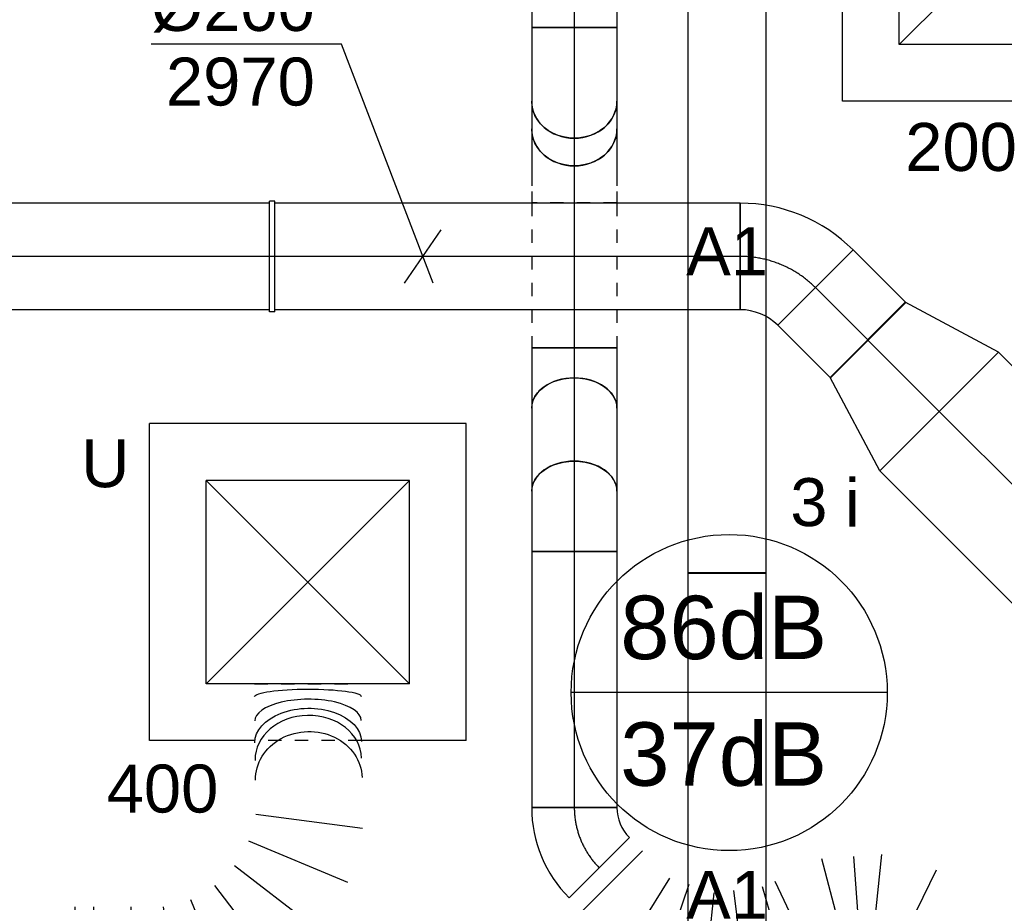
# Model space of a CAD drawing. Extents: x -238422 to 258194, y -34825 to 126331.
# Tile 203 of 239: x 35607 to 37456, y 23054 to 24711. Entities that reach past the tile are written whole.
import ezdxf
from ezdxf.enums import TextEntityAlignment as Align

# ---------------------------------------------------------------- set-up
doc = ezdxf.new("R2010")
doc.units = 0
doc.header["$LTSCALE"] = 50
doc.linetypes.add('CENTER2', pattern=[28.575, 19.05, -3.175, 3.175, -3.175])
doc.linetypes.add('STREEPJES', pattern=[0.1, 0.05, -0.05])
doc.layers.get('0').update_dxf_attribs({"linetype": 'CONTINUOUS'})
for name, color, linetype in [('brandmelddecibels', 3, 'CONTINUOUS'), ('EL6311--', 3, 'CONTINUOUS'), ('WL570---_RETOUR', 112, 'CONTINUOUS'), ('WL570---_RETOUR_RST', 2, 'CONTINUOUS'), ('WL570---_RETOUR_RST_HL', 1, 'CONTINUOUS'), ('WL570---_TOEVOER', 3, 'CONTINUOUS'), ('WL570---_TOEVOER_HL', 8, 'CONTINUOUS'), ('WL570---_TOEVOER_RST', 2, 'CONTINUOUS'), ('WL570---_TOEVOER_RST_HL', 1, 'CONTINUOUS'), ('WM570---_RETOUR_PR', 1, 'CONTINUOUS'), ('WM570---_RETOUR_RST_PR', 1, 'CONTINUOUS'), ('WM570---_TOEVOER', 1, 'CONTINUOUS'), ('WM570---_TOEVOER_PR', 1, 'CONTINUOUS'), ('WM570---_TOEVOER_RST_PR', 1, 'CONTINUOUS')]:
    doc.layers.add(name, color=color, linetype=linetype)
doc.styles.add('BURO-018', font='ARIAL.TTF', dxfattribs={"height": 90})

# ---------------------------------------------------------------- blocks, each defined once
blk = doc.blocks.new('E001611207146')
at = {"color": 0}
for p, q in [((-12.07, -1.46), (-12.07, 1.46)), ((-12.07, 1.46), (12.07, 1.46)), ((12.07, 1.46), (12.07, -1.46)), ((12.07, -1.46), (-12.07, -1.46))]:
    blk.add_line(p, q, dxfattribs=at)
at = {"color": 0, "linetype": 'Continuous', "style": 'BURO-018'}
for tag, p in [('E_GKAST', (0, 8)), ('E_GROEP', (0, 5)), ('E_SGROEP', (4.5, 5)), ('E_ARMCODE', (0, 0)), ('E_SLET', (4.5, -3))]:
    blk.add_attdef(tag, text='', height=1.8, dxfattribs=at).set_placement(p, align=Align.MIDDLE)
blk = doc.blocks.new('*U198')
at = {"color": 0, "ltscale": 10}
for p, q in [((-9.7, 103.4, -2970), (103.4, -9.7, -2970)), ((-66.3, -80, -2970), (-66.3, 80, -2970))]:
    blk.add_line(p, q, dxfattribs=at)
for radius in [80.1, 240.1]:
    blk.add_arc((-66.3, 160.1, -2970), radius, 270, 315, dxfattribs=at)
at = {"layer": 'WL570---_TOEVOER_HL', "linetype": 'CENTER2'}
blk.add_arc((-66.3, 160.1, -2970), 160.1, 270, 315, dxfattribs=at)
at = {"layer": 'WM570---_TOEVOER_PR', "color": 1, "style": 'BURO-018'}
blk.add_attdef('POSNR', text='', height=90, dxfattribs=at).set_placement((0, 0), align=Align.MIDDLE)
blk = doc.blocks.new('*U200')
at = {"color": 0, "ltscale": 10}
for p, q in [((0, 80, -2970), (480.2, 80, -2970)), ((0, -80, -2970), (0, 80, -2970)), ((480.2, 80, -2970), (480.2, -80, -2970)), ((0, -80, -2970), (480.2, -80, -2970))]:
    blk.add_line(p, q, dxfattribs=at)
at = {"layer": 'WL570---_TOEVOER_HL', "linetype": 'CENTER2'}
blk.add_line((0, 0, -2970), (480.2, 0, -2970), dxfattribs=at)
at = {"layer": 'WM570---_TOEVOER_PR', "color": 1, "style": 'BURO-018'}
blk.add_attdef('POSNR', text='', height=90, dxfattribs=at).set_placement((0, 0), align=Align.MIDDLE)
blk = doc.blocks.new('*U201')
at = {"color": 0, "ltscale": 10}
for p, q in [((-46.9, 80, -2970), (-32, 80, -2970)), ((-32, 80, -2970), (4.5, 80, -2970)), ((4.5, 80, -2970), (45.2, 80, -2970)), ((45.2, 80, -2970), (66.3, 80, -2970)), ((66.3, 80, -2970), (66.3, -80, -2970)), ((-46.9, -80, -2970), (-32, -80, -2970)), ((-32, -80, -2970), (4.5, -80, -2970)), ((4.5, -80, -2970), (45.2, -80, -2970)), ((45.2, -80, -2970), (66.3, -80, -2970))]:
    blk.add_line(p, q, dxfattribs=at)
at = {"color": 0, "ltscale": 10, "extrusion": (-4.07333e-32, 2.46519e-32, -1)}
blk.add_ellipse((-46.9, 0, -2970), major_axis=(0, -80), ratio=0.707107, start_param=0, end_param=3.141593, dxfattribs=at)
at = {"layer": 'WL570---_TOEVOER_HL', "linetype": 'CENTER2'}
blk.add_line((-46.9, 0, -2970), (66.3, 0, -2970), dxfattribs=at)
at = {"layer": 'WM570---_TOEVOER_PR', "color": 1, "style": 'BURO-018'}
blk.add_attdef('POSNR', text='', height=90, dxfattribs=at).set_placement((0, 0), align=Align.MIDDLE)
blk = doc.blocks.new('*U202')
at = {"color": 0, "ltscale": 10}
for p, q in [((0, 80, -2766.9), (156.2, 80, -2766.9)), ((0, -80, -2766.9), (156.2, -80, -2766.9))]:
    blk.add_line(p, q, dxfattribs=at)
at = {"color": 0, "ltscale": 10, "extrusion": (0, 0, -1)}
blk.add_ellipse((0, 0, -2766.9), major_axis=(0, -80), ratio=0.707107, start_param=0, end_param=3.141593, dxfattribs=at)
at = {"color": 0, "ltscale": 10}
blk.add_ellipse((156.2, 0, -2766.9), major_axis=(0, -80), ratio=0.707107, start_param=3.141593, end_param=6.283185, dxfattribs=at)
at = {"layer": 'WL570---_TOEVOER_HL', "linetype": 'CENTER2'}
blk.add_line((0, 0, -2766.9), (156.2, 0, -2766.9), dxfattribs=at)
at = {"layer": 'WM570---_TOEVOER_PR', "color": 1, "style": 'BURO-018'}
blk.add_attdef('POSNR', text='', height=90, dxfattribs=at).set_placement((0, 0), align=Align.MIDDLE)
blk = doc.blocks.new('*U203')
at = {"color": 0, "ltscale": 10}
for p, q in [((-66.3, 80, -2720), (-45.2, 80, -2720)), ((-66.3, -80, -2720), (-66.3, 80, -2720)), ((-45.2, 80, -2720), (-4.5, 80, -2720)), ((-4.5, 80, -2720), (32, 80, -2720)), ((32, 80, -2720), (46.9, 80, -2720)), ((-66.3, -80, -2720), (-45.2, -80, -2720)), ((-45.2, -80, -2720), (-4.5, -80, -2720)), ((-4.5, -80, -2720), (32, -80, -2720)), ((32, -80, -2720), (46.9, -80, -2720))]:
    blk.add_line(p, q, dxfattribs=at)
blk.add_ellipse((46.9, 0, -2720), major_axis=(0, -80), ratio=0.707107, start_param=3.141593, end_param=6.283185, dxfattribs=at)
at = {"layer": 'WL570---_TOEVOER_HL', "linetype": 'CENTER2'}
blk.add_line((-66.3, 0, -2720), (46.9, 0, -2720), dxfattribs=at)
at = {"layer": 'WM570---_TOEVOER_PR', "color": 1, "style": 'BURO-018'}
blk.add_attdef('POSNR', text='', height=90, dxfattribs=at).set_placement((0, 0), align=Align.MIDDLE)
blk = doc.blocks.new('*U204')
at = {"color": 0, "ltscale": 10}
for p, q in [((297.5, 297.5, -2757.5), (-297.5, 297.5, -2757.5)), ((-297.5, -297.5, -2757.5), (-297.5, 297.5, -2757.5)), ((297.5, -297.5, -2757.5), (297.5, 297.5, -2757.5)), ((191, 191, -2757.5), (-191, 191, -2757.5)), ((-191, -191, -2757.5), (-191, 191, -2757.5)), ((191, -191, -2757.5), (-191, 191, -2757.5)), ((-191, -191, -2757.5), (191, 191, -2757.5)), ((191, -191, -2757.5), (191, 191, -2757.5)), ((191, -191, -2757.5), (-191, -191, -2757.5)), ((-99.6, -297.5, -2757.5), (-297.5, -297.5, -2757.5)), ((297.5, -297.5, -2757.5), (100.4, -297.5, -2757.5))]:
    blk.add_line(p, q, dxfattribs=at)
at = {"color": 8, "linetype": 'STREEPJES', "ltscale": 10}
blk.add_line((100.4, -297.5, -2757.5), (-99.6, -297.5, -2757.5), dxfattribs=at)
at = {"layer": 'WL570---_RETOUR_RST_HL', "linetype": 'CENTER2'}
blk.add_circle((0, 0, -2757.5), 0.075, dxfattribs=at)
at = {"layer": 'WL570---_RETOUR_RST', "color": 1, "style": 'BURO-018'}
for tag in ['MC', 'Q']:
    blk.add_attdef(tag, text='', height=90, dxfattribs=at).set_placement((0, 0), align=Align.MIDDLE)
at = {"layer": 'WM570---_RETOUR_RST_PR', "color": 1, "style": 'BURO-018'}
blk.add_attdef('POSNR', text='', height=90, dxfattribs=at).set_placement((0, 0), align=Align.MIDDLE)
blk = doc.blocks.new('*U205')
at = {"color": 8, "linetype": 'STREEPJES', "ltscale": 10}
for p, q in [((0, 80, -2720), (258.1, 80, -2720)), ((0, -80, -2720), (0, 80, -2720)), ((0, -80, -2720), (258.1, -80, -2720))]:
    blk.add_line(p, q, dxfattribs=at)
at = {"color": 0, "ltscale": 10}
for p, q in [((258.1, 80, -2720), (272, 80, -2720)), ((272, 80, -2720), (272, -80, -2720)), ((258.1, -80, -2720), (272, -80, -2720))]:
    blk.add_line(p, q, dxfattribs=at)
at = {"layer": 'WL570---_TOEVOER_HL', "linetype": 'CENTER2'}
blk.add_line((0, 0, -2720), (272, 0, -2720), dxfattribs=at)
at = {"layer": 'WM570---_TOEVOER_PR', "color": 1, "style": 'BURO-018'}
blk.add_attdef('POSNR', text='', height=90, dxfattribs=at).set_placement((0, 0), align=Align.MIDDLE)
blk = doc.blocks.new('*U206')
at = {"color": 0, "ltscale": 10}
for p, q in [((-46.2, 80, -2720), (-35.7, 80, -2720)), ((-35.7, 80, -2720), (-5.9, 80, -2720)), ((-5.9, 80, -2720), (30.6, 80, -2720)), ((30.6, 80, -2720), (35.5, 80, -2720)), ((-46.2, -80, -2720), (-35.7, -80, -2720)), ((-35.7, -80, -2720), (-5.9, -80, -2720)), ((-5.9, -80, -2720), (30.6, -80, -2720)), ((30.6, -80, -2720), (35.5, -80, -2720))]:
    blk.add_line(p, q, dxfattribs=at)
at = {"color": 8, "linetype": 'STREEPJES', "ltscale": 10}
for p, q in [((35.5, 80, -2720), (71.3, 80, -2720)), ((71.3, 80, -2720), (92.4, 80, -2720)), ((92.4, 80, -2720), (92.4, -80, -2720)), ((35.5, -80, -2720), (71.3, -80, -2720)), ((71.3, -80, -2720), (92.4, -80, -2720))]:
    blk.add_line(p, q, dxfattribs=at)
at = {"color": 0, "ltscale": 10}
blk.add_ellipse((-46.2, 0, -2720), major_axis=(0, 80), ratio=0.866025, start_param=3.141593, end_param=6.283185, dxfattribs=at)
at = {"layer": 'WL570---_TOEVOER_HL', "linetype": 'CENTER2'}
blk.add_line((-46.2, 0, -2720), (92.4, 0, -2720), dxfattribs=at)
at = {"layer": 'WM570---_TOEVOER_PR', "color": 1, "style": 'BURO-018'}
blk.add_attdef('POSNR', text='', height=90, dxfattribs=at).set_placement((0, 0), align=Align.MIDDLE)
blk = doc.blocks.new('*U207')
at = {"color": 0, "ltscale": 10}
for p, q in [((0, 80, -2890), (51.9, 80, -2890)), ((0, -80, -2890), (51.9, -80, -2890))]:
    blk.add_line(p, q, dxfattribs=at)
blk.add_ellipse((0, 0, -2890), major_axis=(0, 80), ratio=0.866025, start_param=3.141593, end_param=6.283185, dxfattribs=at)
at = {"color": 0, "ltscale": 10, "extrusion": (-1.98216e-48, 1.2326e-32, -1)}
blk.add_ellipse((51.9, 0, -2890), major_axis=(0, 80), ratio=0.866025, start_param=0, end_param=3.141593, dxfattribs=at)
at = {"layer": 'WL570---_TOEVOER_HL', "linetype": 'CENTER2'}
blk.add_line((0, 0, -2890), (51.9, 0, -2890), dxfattribs=at)
at = {"layer": 'WM570---_TOEVOER_PR', "color": 1, "style": 'BURO-018'}
blk.add_attdef('POSNR', text='', height=90, dxfattribs=at).set_placement((0, 0), align=Align.MIDDLE)
blk = doc.blocks.new('*U208')
at = {"color": 0, "ltscale": 10}
for p, q in [((-92.4, 80, -2970), (-71.3, 80, -2970)), ((-92.4, -80, -2970), (-92.4, 80, -2970)), ((-71.3, 80, -2970), (-30.6, 80, -2970)), ((-30.6, 80, -2970), (5.9, 80, -2970)), ((5.9, 80, -2970), (35.7, 80, -2970)), ((35.7, 80, -2970), (46.2, 80, -2970)), ((-92.4, -80, -2970), (-71.3, -80, -2970)), ((-71.3, -80, -2970), (-30.6, -80, -2970)), ((-30.6, -80, -2970), (5.9, -80, -2970)), ((5.9, -80, -2970), (35.7, -80, -2970)), ((35.7, -80, -2970), (46.2, -80, -2970))]:
    blk.add_line(p, q, dxfattribs=at)
at = {"color": 0, "ltscale": 10, "extrusion": (-3.37446e-32, -2.46519e-32, -1)}
blk.add_ellipse((46.2, 0, -2970), major_axis=(0, 80), ratio=0.866025, start_param=0, end_param=3.141593, dxfattribs=at)
at = {"layer": 'WL570---_TOEVOER_HL', "linetype": 'CENTER2'}
blk.add_line((-92.4, 0, -2970), (46.2, 0, -2970), dxfattribs=at)
at = {"layer": 'WM570---_TOEVOER_PR', "color": 1, "style": 'BURO-018'}
blk.add_attdef('POSNR', text='', height=90, dxfattribs=at).set_placement((0, 0), align=Align.MIDDLE)
blk = doc.blocks.new('*U209')
at = {"color": 0, "ltscale": 10}
for p, q in [((0, 80, -2970), (190.3, 80, -2970)), ((0, -80, -2970), (0, 80, -2970)), ((190.3, 80, -2970), (190.3, -80, -2970)), ((0, -80, -2970), (190.3, -80, -2970))]:
    blk.add_line(p, q, dxfattribs=at)
at = {"layer": 'WL570---_TOEVOER_HL', "linetype": 'CENTER2'}
blk.add_line((0, 0, -2970), (190.3, 0, -2970), dxfattribs=at)
at = {"layer": 'WM570---_TOEVOER_PR', "color": 1, "style": 'BURO-018'}
blk.add_attdef('POSNR', text='', height=90, dxfattribs=at).set_placement((0, 0), align=Align.MIDDLE)
blk = doc.blocks.new('*U238')
at = {"color": 8, "linetype": 'STREEPJES', "ltscale": 10}
blk.add_line((337.5, 518.2, -2970), (537.5, 518.2, -2970), dxfattribs=at)
at = {"color": 0, "ltscale": 10}
for p, q in [((338.4, 375.2, -2970), (338.4, 374.4, -2970)), ((340, 273.7, -2970), (540, 247.3, -2970)), ((512.7, 145.6, -2970), (326.4, 222.8, -2970)), ((300, 177.2, -2970), (460.1, 54.4, -2970)), ((385.6, -20.1, -2970), (262.8, 140, -2970)), ((217.2, 113.6, -2970), (294.4, -72.7, -2970)), ((0, 100, -2970), (0, -100, -2970)), ((35, 100, -2970), (35, -100, -2970)), ((105, 100, -2970), (105, -100, -2970)), ((192.7, -100, -2970), (166.3, 100, -2970))]:
    blk.add_line(p, q, dxfattribs=at)
at = {"color": 0, "ltscale": 10, "extrusion": (0, 0, -1)}
for centre, major_axis, ratio, start_param, end_param in [((437.5, 494.6, -2970), (100, 0.2), 0.137144, 3.141352, 6.282944), ((438, 408.9, -2970), (100, 1.1), 0.635822, 3.139753, 6.281346), ((439.3, 340, -2970), (-100, -2.4), 0.88676, 0, 3.141593)]:
    blk.add_ellipse(centre, major_axis=major_axis, ratio=ratio, start_param=start_param, end_param=end_param, dxfattribs=at)
at = {"color": 0, "ltscale": 10}
for centre, major_axis, ratio, start_param, end_param in [((437.6, 449.2, -2970), (-100, -0.6), 0.401303, 3.140768, 6.282361), ((438.4, 376.7, -2970), (-100, -1.9), 0.823379, 3.145999, 6.278779)]:
    blk.add_ellipse(centre, major_axis=major_axis, ratio=ratio, start_param=start_param, end_param=end_param, dxfattribs=at)
at = {"layer": 'WM570---_RETOUR_PR', "color": 1, "style": 'BURO-018'}
blk.add_attdef('POSNR', text='', height=90, dxfattribs=at).set_placement((0, 0), align=Align.MIDDLE)
blk = doc.blocks.new('*U1204')
at = {"color": 0, "ltscale": 10}
for p, q in [((0, 100, -2970), (731.3, 100, -2970)), ((0, -100, -2970), (731.3, -100, -2970))]:
    blk.add_line(p, q, dxfattribs=at)
at = {"layer": 'WL570---_TOEVOER_HL', "linetype": 'CENTER2'}
blk.add_line((0, 0, -2970), (731.3, 0, -2970), dxfattribs=at)
at = {"layer": 'WM570---_TOEVOER_PR', "color": 1, "style": 'BURO-018'}
blk.add_attdef('POSNR', text='', height=90, dxfattribs=at).set_placement((0, 0), align=Align.MIDDLE)
blk = doc.blocks.new('*U1205')
at = {"color": 0, "ltscale": 10}
for p, q in [((0, 100, -2970), (873.4, 100, -2970)), ((0, -100, -2970), (0, 100, -2970)), ((0, -100, -2970), (873.4, -100, -2970))]:
    blk.add_line(p, q, dxfattribs=at)
at = {"layer": 'WL570---_TOEVOER_HL', "linetype": 'CENTER2'}
blk.add_line((0, 0, -2970), (873.4, 0, -2970), dxfattribs=at)
at = {"layer": 'WM570---_TOEVOER_PR', "color": 1, "style": 'BURO-018'}
blk.add_attdef('POSNR', text='', height=90, dxfattribs=at).set_placement((0, 0), align=Align.MIDDLE)
blk = doc.blocks.new('*U1206')
at = {"layer": 'WM570---_TOEVOER', "color": 0, "ltscale": 10}
for p, q in [((-152.8, 398.2), (-510.3, 398.2)), ((19.2, -50), (-152.8, 398.2)), ((-34.4, -50), (34.4, 50))]:
    blk.add_line(p, q, dxfattribs=at)
at = {"layer": 'WM570---_TOEVOER', "color": 0, "style": 'BURO-018'}
for s, p in [('%%c200', (-510.3, 423.2)), ('2970', (-482.5, 283.2))]:
    blk.add_text(s, height=90, dxfattribs=at).set_placement(p)
blk = doc.blocks.new('*U1212')
at = {"color": 0, "ltscale": 10}
for p, q in [((-5, 104, -2970), (5, 104, -2970)), ((-5, 104, -2970), (-5, -104, -2970)), ((-5, 104, -2970), (-5, -104, -2970)), ((5, 104, -2970), (5, -104, -2970)), ((5, 104, -2970), (5, -104, -2970)), ((-5, -104, -2970), (5, -104, -2970))]:
    blk.add_line(p, q, dxfattribs=at)
at = {"layer": 'WL570---_TOEVOER_HL', "linetype": 'CENTER2'}
blk.add_line((-5, 0, -2970), (5, 0, -2970), dxfattribs=at)
at = {"layer": 'WM570---_TOEVOER_PR', "color": 1, "style": 'BURO-018'}
blk.add_attdef('POSNR', text='', height=90, dxfattribs=at).set_placement((0, 0), align=Align.MIDDLE)
blk = doc.blocks.new('*U1219')
at = {"color": 0, "ltscale": 10}
for p, q in [((0, 100, -2970), (139.8, 100, -2970)), ((0, -100, -2970), (0, 100, -2970)), ((139.8, 100, -2970), (139.8, -100, -2970)), ((0, -100, -2970), (139.8, -100, -2970))]:
    blk.add_line(p, q, dxfattribs=at)
at = {"layer": 'WL570---_TOEVOER_HL', "linetype": 'CENTER2'}
blk.add_line((0, 0, -2970), (139.8, 0, -2970), dxfattribs=at)
at = {"layer": 'WM570---_TOEVOER_PR', "color": 1, "style": 'BURO-018'}
blk.add_attdef('POSNR', text='', height=90, dxfattribs=at).set_placement((0, 0), align=Align.MIDDLE)
blk = doc.blocks.new('*U1220')
at = {"color": 0, "ltscale": 10}
for p, q in [((-12.2, 129.3, -2970), (129.3, -12.2, -2970)), ((-82.8, -100, -2970), (-82.8, 100, -2970))]:
    blk.add_line(p, q, dxfattribs=at)
for radius in [99.9, 299.9]:
    blk.add_arc((-82.8, 199.9, -2970), radius, 270, 315, dxfattribs=at)
at = {"layer": 'WL570---_TOEVOER_HL', "linetype": 'CENTER2'}
blk.add_arc((-82.8, 199.9, -2970), 199.9, 270, 315, dxfattribs=at)
at = {"layer": 'WM570---_TOEVOER_PR', "color": 1, "style": 'BURO-018'}
blk.add_attdef('POSNR', text='', height=90, dxfattribs=at).set_placement((0, 0), align=Align.MIDDLE)
blk = doc.blocks.new('*U2089')
at = {"color": 0, "ltscale": 10}
for p, q in [((0, 157.5, -2970), (190, 100, -2970)), ((0, 157.5, -2970), (0, -157.5, -2970)), ((190, 100, -2970), (190, -100, -2970)), ((0, -157.5, -2970), (190, -100, -2970))]:
    blk.add_line(p, q, dxfattribs=at)
at = {"layer": 'WL570---_TOEVOER_HL', "linetype": 'CENTER2'}
blk.add_line((0, 0, -2970), (190, 0, -2970), dxfattribs=at)
for centre in [(0, 0, -2970), (190, 0, -2970)]:
    blk.add_circle(centre, 0.075, dxfattribs=at)
at = {"layer": 'WM570---_TOEVOER_PR', "color": 1, "style": 'BURO-018'}
blk.add_attdef('POSNR', text='', height=90, dxfattribs=at).set_placement((0, 0), align=Align.MIDDLE)
blk = doc.blocks.new('*U2090')
at = {"color": 0, "ltscale": 10}
for p, q in [((0, 157.5, -2970), (382.2, 157.5, -2970)), ((0, -157.5, -2970), (0, 157.5, -2970)), ((382.2, 157.5, -2970), (382.2, -157.5, -2970)), ((0, -157.5, -2970), (120.1, -157.5, -2970)), ((320.1, -157.5, -2970), (382.2, -157.5, -2970))]:
    blk.add_line(p, q, dxfattribs=at)
at = {"layer": 'WL570---_TOEVOER_HL', "linetype": 'CENTER2'}
blk.add_line((0, 0, -2970), (382.2, 0, -2970), dxfattribs=at)
at = {"layer": 'WM570---_TOEVOER_PR', "color": 1, "style": 'BURO-018'}
blk.add_attdef('POSNR', text='', height=90, dxfattribs=at).set_placement((0, 0), align=Align.MIDDLE)
blk = doc.blocks.new('*U2112')
at = {"color": 0, "ltscale": 10}
for p, q in [((297.5, 297.5, -2760), (-297.5, 297.5, -2760)), ((-297.5, -297.5, -2760), (-297.5, 297.5, -2760)), ((297.5, 86.6, -2760), (297.5, 297.5, -2760)), ((191, 191, -2760), (-191, 191, -2760)), ((-191, -191, -2760), (-191, 191, -2760)), ((191, -191, -2760), (-191, 191, -2760)), ((-191, -191, -2760), (191, 191, -2760)), ((191, -191, -2760), (191, 191, -2760)), ((297.5, -297.5, -2760), (297.5, -86.6, -2760)), ((191, -191, -2760), (-191, -191, -2760)), ((297.5, -297.5, -2760), (-297.5, -297.5, -2760))]:
    blk.add_line(p, q, dxfattribs=at)
at = {"layer": 'WL570---_TOEVOER_RST_HL', "linetype": 'CENTER2'}
blk.add_circle((0, 0, -2760), 0.075, dxfattribs=at)
at = {"layer": 'WL570---_TOEVOER_RST', "color": 1, "style": 'BURO-018'}
for tag in ['MC', 'Q']:
    blk.add_attdef(tag, text='', height=90, dxfattribs=at).set_placement((0, 0), align=Align.MIDDLE)
at = {"layer": 'WM570---_TOEVOER_RST_PR', "color": 1, "style": 'BURO-018'}
blk.add_attdef('POSNR', text='', height=90, dxfattribs=at).set_placement((0, 0), align=Align.MIDDLE)
blk = doc.blocks.new('*U2124')
at = {"color": 0, "ltscale": 10}
for p, q in [((450.4, 444.3, -2970), (503.4, 290.7, -2970)), ((460, 266.6, -2970), (357.5, 392.6, -2970)), ((672.7, 375.7, -2970), (548.1, 275.4, -2970)), ((322.7, 352.4, -2970), (443.8, 247.8, -2970)), ((707.7, 332.2, -2970), (583.1, 231.9, -2970)), ((424.4, 225.3, -2970), (283.8, 307.4, -2970)), ((725.2, 310.5, -2970), (600.6, 210.2, -2970)), ((250.8, 215.4, -2970), (401.4, 161.4, -2970)), ((384.2, 113.3, -2970), (242.2, 191.3, -2970)), ((208.4, 147.9, -2970), (334.7, 49.6, -2970)), ((289.8, -8.1, -2970), (185.9, 119, -2970)), ((140.8, 96.7, -2970), (211.9, -46.7, -2970)), ((0, 80, -2970), (0, -80, -2970)), ((34.9, 80, -2970), (34.9, -80, -2970)), ((144.7, -80, -2970), (107.2, 80, -2970))]:
    blk.add_line(p, q, dxfattribs=at)
at = {"layer": 'WM570---_TOEVOER_PR', "color": 1, "style": 'BURO-018'}
blk.add_attdef('POSNR', text='', height=90, dxfattribs=at).set_placement((0, 0), align=Align.MIDDLE)

msp = doc.modelspace()

# ---------------------------------------------------------------- linework, layer by layer
at = {"layer": 'brandmelddecibels'}
msp.add_line((37235.93033, 23448.11016), (36642.52525, 23448.11016), dxfattribs=at)
msp.add_circle((36939.22779, 23448.11016), 296.70254, dxfattribs=at)

# ---------------------------------------------------------------- block references
at = {"layer": 'EL6311--'}
ref = msp.add_blockref('E001611207146', (36935.28704, 24276.30404), dxfattribs=dict(at, xscale=50, yscale=50, zscale=50, rotation=270))
ref.add_attrib('E_ARMCODE', 'A1', dxfattribs={"layer": '0', "color": 1, "linetype": 'Continuous', "height": 90, "style": 'BURO-018'}).set_placement((36935.28704, 24276.30404), align=Align.MIDDLE)
ref.add_attrib('E_SLET', 'i', dxfattribs={"layer": '0', "color": 1, "linetype": 'Continuous', "height": 90, "style": 'BURO-018'}).set_placement((37170.27255, 23806.63633), align=Align.MIDDLE)
ref.add_attrib('E_GROEP', '3', dxfattribs={"layer": '0', "color": 1, "linetype": 'Continuous', "height": 90, "style": 'BURO-018'}).set_placement((37088.8806, 23805.56863), align=Align.MIDDLE)
ref = msp.add_blockref('E001611207146', (36935.28704, 23068.47807), dxfattribs=dict(at, xscale=50, yscale=50, zscale=50, rotation=270))
ref.add_attrib('E_ARMCODE', 'A1', dxfattribs={"layer": '0', "color": 1, "linetype": 'Continuous', "height": 90, "style": 'BURO-018'}).set_placement((36935.28704, 23068.47807), align=Align.MIDDLE)
ref.add_attrib('E_SLET', 'i', dxfattribs={"layer": '0', "color": 1, "linetype": 'Continuous', "height": 90, "style": 'BURO-018'}).set_placement((37170.27255, 22598.81036), align=Align.MIDDLE)
ref.add_attrib('E_GROEP', '3', dxfattribs={"layer": '0', "color": 1, "linetype": 'Continuous', "height": 90, "style": 'BURO-018'}).set_placement((37088.8806, 22597.74266), align=Align.MIDDLE)
at = {"layer": 'WL570---_RETOUR'}
msp.add_blockref('*U238', (35710.63403, 22946.1803, 2970), dxfattribs=at)
at = {"layer": 'WL570---_RETOUR_RST'}
ref = msp.add_blockref('*U204', (36148.12422, 23655.35603, 2757.5), dxfattribs=at)
ref.add_attrib('Q', '400', dxfattribs={"color": 1, "height": 90, "style": 'BURO-018'}).set_placement((35875.16226, 23267.95827), align=Align.MIDDLE)
ref.add_attrib('MC', 'U', dxfattribs={"color": 1, "height": 90, "style": 'BURO-018'}).set_placement((35767.79338, 23877.84376), align=Align.MIDDLE)
at = {"layer": 'WL570---_TOEVOER'}
for name, p, rotation in [('*U209', (36648.38089, 24886.7229, 2970), 270), ('*U208', (36648.38089, 24603.97803, 2970), 270), ('*U207', (36648.38089, 24557.77803, 2889.97925), 270), ('*U206', (36648.38089, 24459.64047, 2720), 270), ('*U1220', (37042.5391, 24266.63113, 2970), 135), ('*U1212', (36081.33304, 24266.63113, 2970), 180), ('*U205', (36648.38089, 24367.24047, 2720), 270), ('*U1204', (36076.33304, 24266.63113, 2970), 180), ('*U1205', (36959.7391, 24266.63113, 2970), 180), ('*U1219', (37199.95334, 24109.2169, 2970), 135), ('*U2089', (37333.56858, 23975.60166, 2970), 135), ('*U203', (36648.38089, 24028.96436, 2720), 270), ('*U2090', (37603.80392, 23705.36631, 2970), 135), ('*U202', (36648.38089, 23982.08318, 2766.88118), 270), ('*U201', (36648.38089, 23778.96436, 2970), 270), ('*U200', (36648.38089, 23712.66436, 2970), 270), ('*U2124', (36695.26207, 23119.27787, 2970), 315), ('*U198', (36648.38089, 23166.15905, 2970), 270)]:
    msp.add_blockref(name, p, dxfattribs=dict(at, rotation=rotation))
at = {"layer": 'WL570---_TOEVOER_RST'}
ref = msp.add_blockref('*U2112', (37449.41593, 24855.35603, 2760), dxfattribs=at)
ref.add_attrib('Q', '200', dxfattribs={"color": 1, "height": 90, "style": 'BURO-018'}).set_placement((37374.61082, 24472.13792), align=Align.MIDDLE)
ref.add_attrib('MC', 'T', dxfattribs={"color": 1, "height": 90, "style": 'BURO-018'}).set_placement((37326.01066, 24859.45526), align=Align.MIDDLE)
at = {"layer": 'WM570---_TOEVOER'}
msp.add_blockref('*U1206', (36364.05037, 24266.63113, 2970), dxfattribs=at)

# ---------------------------------------------------------------- texts
at = {"layer": 'brandmelddecibels', "color": 2, "style": 'BURO-018'}
for s, p in [('86dB', (36928.82147, 23510.81021)), ('37dB', (36928.82147, 23273.18012))]:
    msp.add_text(s, height=119.07, dxfattribs=at).set_placement(p, align=Align.CENTER)

doc.saveas('drawing.dxf')
